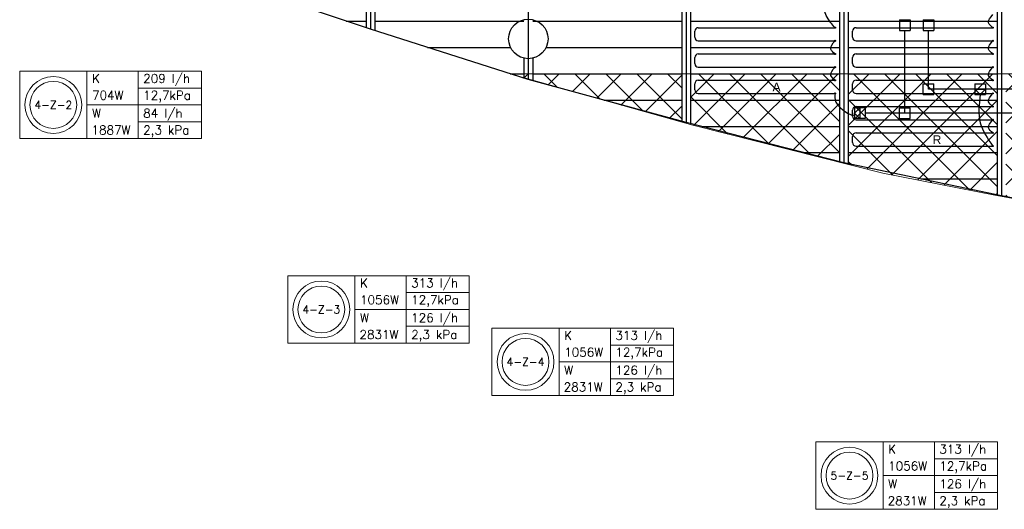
# Model space of a CAD drawing. Extents: x 51386 to 741080, y -643930 to -279818.
# Tile 2 of 34: x 329746 to 340982, y -328728 to -323145. Entities that reach past the tile are written whole.
import ezdxf
from ezdxf.enums import TextEntityAlignment as Align

# ---------------------------------------------------------------- set-up
doc = ezdxf.new("R2010")
doc.units = 0
doc.header["$LTSCALE"] = 25
for name, color, linetype in [('000Vermogens2', 7, 'CONTINUOUS'), ('0010CL', 2, 'CONTINUOUS'), ('KP-bandraster', 5, 'CONTINUOUS'), ('KP-koppelingen', 6, 'CONTINUOUS'), ('KP-leidingen(aanvoer)', 5, 'CONTINUOUS'), ('KP-leidingen(retour)', 1, 'CONTINUOUS'), ('KP-Lucht aanvoer', 6, 'CONTINUOUS'), ('KP-Oppervlak', 3, 'CONTINUOUS'), ('KP-panelen', 1, 'CONTINUOUS'), ('KP-registers', 4, 'CONTINUOUS'), ('KP-slangen', 7, 'CONTINUOUS'), ('KP-tekst', 7, 'CONTINUOUS')]:
    doc.layers.add(name, color=color, linetype=linetype)
doc.layers.add('KP-Aluminium', color=8, linetype='CONTINUOUS', lineweight=18)
doc.styles.add('arial', font='ARIAL.TTF')
doc.styles.add('VERWOL-1', font='ROMANS.SHX')

# ---------------------------------------------------------------- blocks, each defined once
blk = doc.blocks.new('A$C53E5764B')
at = {"layer": 'KP-Aluminium', "linetype": 'Continuous'}
h = blk.add_hatch(dxfattribs=at)
h.set_pattern_fill('ANSI37', color=256, scale=2000)
h.set_pattern_definition([(45, (-195930.18, 268705.72), (-176.7767, 176.7767), []), (135, (-195930.18, 268705.72), (-176.7767, -176.7767), [])])
h.paths.add_polyline_path([(21550, -9600), (19850, -9600), (19850, -12045), (21550, -12158)])
h.paths.add_polyline_path([(23350, -9600), (21650, -9600), (21650, -12165), (23350, -12225)])
h.paths.add_polyline_path([(25150, -9600), (23450, -9600), (23450, -12228), (23474, -12229), (25150, -12262)])
h.paths.add_polyline_path([(26950, -9600), (25250, -9600), (25250, -12264), (26950, -12216)])
h.paths.add_polyline_path([(27050, -12213), (28750, -12165), (28750, -9600), (27050, -9600)])
h.paths.add_polyline_path([(28850, -12159), (30550, -12013), (30550, -9600), (28850, -9600)])
h.paths.add_polyline_path([(32350, -9600), (30650, -9600), (30650, -12004), (32350, -11858)])
h.paths.add_polyline_path([(34150, -9600), (32450, -9600), (32450, -11850), (34150, -11607)])
h.paths.add_polyline_path([(35950, -9600), (34250, -9600), (34250, -11592), (35950, -11349), (35950, -11349)])
h.paths.add_polyline_path([(37721, -11008), (37750, -11001), (37750, -9600), (36050, -9600), (36050, -11330)])
h.paths.add_polyline_path([(37850, -9600), (37850, -10980), (39550, -10625), (39550, -9600)])
h.paths.add_polyline_path([(41350, -10168), (41350, -9600), (39650, -9600), (39650, -10602)])
h.paths.add_polyline_path([(43151, -9671), (43151, -9600), (41451, -9600), (41451, -10142)])
h.paths.add_polyline_path([(19750, -9600), (18050, -9600), (18050, -11861), (19741, -12037), (19750, -12038)])
h.paths.add_polyline_path([(17950, -9600), (16250, -9600), (16250, -11619), (17929, -11848), (17950, -11851)])
h.paths.add_polyline_path([(16150, -9600), (14450, -9600), (14450, -11349), (16150, -11605), (16150, -11605)])
h.paths.add_polyline_path([(12650, -9600), (12650, -11007), (14350, -11330), (14350, -9600)])
h.paths.add_polyline_path([(12550, -9600), (10850, -9600), (10850, -10633), (11244, -10733), (12524, -10983), (12550, -10988)])
h.paths.add_polyline_path([(10750, -9600), (9050, -9600), (9050, -10180), (9078, -10188), (10750, -10608)])
h.paths.add_polyline_path([(6991, -9600), (8950, -10152), (8950, -9600)])
for p, q in [((6991, -9600), (43409, -9600)), ((9078, -10188), (6991, -9600)), ((8950, -9600), (8950, -10152)), ((9050, -9600), (9050, -10180)), ((10750, -9600), (10750, -10608)), ((10850, -9600), (10850, -10633)), ((12550, -9600), (12550, -10988)), ((11244, -10733), (9078, -10188)), ((12524, -10983), (11244, -10733)), ((14450, -11349), (12524, -10983))]:
    blk.add_line(p, q, dxfattribs=at)
blk = doc.blocks.new('Register A')
at = {"layer": 'KP-registers', "linetype": 'Continuous'}
for p, q in [((90, 225), (1644, 225)), ((50, 115), (50, 185)), ((90, 75), (1644, 75))]:
    blk.add_line(p, q, dxfattribs=at)
for centre in [(1650, 225), (1650, 75)]:
    blk.add_circle(centre, 6, dxfattribs=at)
for centre, start, end in [((90, 185), 90, 180), ((90, 115), 180, 270)]:
    blk.add_arc(centre, 40, start, end, dxfattribs=at)

msp = doc.modelspace()

# ---------------------------------------------------------------- linework, layer by layer
at = {"layer": '000Vermogens2', "linetype": 'Continuous', "lineweight": 0}
for p, q in [((329745.7, -323732.8), (329745.7, -324500.6)), ((329745.7, -323732.8), (331818.6, -323732.8)), ((330513.5, -323732.8), (330513.5, -324500.6)), ((331098.8, -324116.7), (331098.8, -323732.8)), ((331818.6, -323732.8), (331818.6, -324500.6)), ((331098.8, -323924.7), (331818.6, -323924.7)), ((330513.5, -324116.7), (331818.6, -324116.7)), ((331098.8, -324116.7), (331098.8, -324500.6)), ((331098.8, -324308.6), (331818.6, -324308.6)), ((329745.7, -324500.6), (331818.6, -324500.6)), ((332803.7, -326065.2), (332803.7, -326833)), ((332803.7, -326065.2), (334876.6, -326065.2)), ((333571.6, -326065.2), (333571.6, -326833)), ((334156.8, -326449.1), (334156.8, -326065.2)), ((334876.6, -326065.2), (334876.6, -326833)), ((334156.8, -326257.1), (334876.6, -326257.1)), ((333571.6, -326449.1), (334876.6, -326449.1)), ((334156.8, -326449.1), (334156.8, -326833)), ((334156.8, -326641), (334876.6, -326641)), ((335134, -326662.8), (335134, -327430.7)), ((335134, -326662.8), (337206.8, -326662.8)), ((335901.8, -326662.8), (335901.8, -327430.7)), ((336487.1, -327046.8), (336487.1, -326662.8)), ((337206.8, -326662.8), (337206.8, -327430.7)), ((332803.7, -326833), (334876.6, -326833)), ((336487.1, -326854.8), (337206.8, -326854.8)), ((335901.8, -327046.8), (337206.8, -327046.8)), ((336487.1, -327046.8), (336487.1, -327430.7)), ((336487.1, -327238.7), (337206.8, -327238.7)), ((335134, -327430.7), (337206.8, -327430.7)), ((338831, -327959.7), (338831, -328727.5)), ((338831, -327959.7), (340903.9, -327959.7)), ((339598.9, -327959.7), (339598.9, -328727.5)), ((340184.2, -328343.6), (340184.2, -327959.7)), ((340903.9, -327959.7), (340903.9, -328727.5)), ((340184.2, -328151.6), (340903.9, -328151.6)), ((339598.9, -328343.6), (340903.9, -328343.6)), ((340184.2, -328343.6), (340184.2, -328727.5)), ((340184.2, -328535.5), (340903.9, -328535.5)), ((338831, -328727.5), (340903.9, -328727.5))]:
    msp.add_line(p, q, dxfattribs=at)
for centre, radius in [((330129.6, -324116.7), 324.2), ((330129.6, -324116.7), 267.6), ((333187.6, -326449.1), 324.2), ((333187.6, -326449.1), 267.6), ((335517.9, -327046.8), 324.2), ((335517.9, -327046.8), 267.6), ((339215, -328343.6), 324.2), ((339215, -328343.6), 267.6)]:
    msp.add_circle(centre, radius, dxfattribs=at)
at = {"layer": '0010CL', "linetype": 'Continuous'}
for p, q in [((333749.9, -313711), (333749.9, -323254.4)), ((335549.9, -313711), (335549.9, -323827.4)), ((337349.9, -313711), (337349.9, -324316.5)), ((339149.9, -313711), (339149.9, -324775.6)), ((340949.9, -313711), (340949.9, -325153.1))]:
    msp.add_line(p, q, dxfattribs=at)
at = {"layer": 'KP-bandraster', "linetype": 'Continuous'}
for p, q in [((333699.9, -313711), (333699.9, -323237.6)), ((333799.9, -313711), (333799.9, -323270.3)), ((337299.9, -314161), (337299.9, -324302.9)), ((337399.9, -314161), (337399.9, -324329.2)), ((339099.9, -314161), (339099.9, -324762.8)), ((339199.9, -314161), (339199.9, -324786)), ((340900, -314161), (340900, -325142.6)), ((335499.9, -323583.7), (335499.9, -323811.5)), ((335599.9, -323583.7), (335599.9, -323841))]:
    msp.add_line(p, q, dxfattribs=at)
msp.add_circle((335549.9, -323364.3), 225, dxfattribs=at)
at = {"layer": 'KP-koppelingen', "linetype": 'Continuous'}
for p, q in [((339785.1, -323145.2), (339906.7, -323145.2)), ((339785.1, -323145.2), (339785.1, -323266.8)), ((339906.7, -323145.2), (339906.7, -323266.8)), ((340056.9, -323145.2), (340056.8, -323266.8)), ((340056.9, -323145.2), (340178.5, -323145.2)), ((340178.5, -323145.2), (340178.5, -323266.9)), ((339785.1, -323266.8), (339906.7, -323266.8)), ((340056.8, -323266.8), (340178.5, -323266.9)), ((340056.7, -323998.8), (340056.8, -323877.2)), ((340056.8, -323877.2), (340178.4, -323877.2)), ((340178.4, -323998.8), (340178.4, -323877.2)), ((340647, -323877.2), (340646.9, -323998.9)), ((340647, -323877.2), (340768.6, -323877.3)), ((340768.6, -323877.3), (340768.5, -323998.9)), ((340056.7, -323998.8), (340178.4, -323998.8)), ((340646.9, -323938.1), (340768.6, -323938.1)), ((340707.7, -323998.9), (340646.9, -323938.1)), ((340646.9, -323998.9), (340768.5, -323998.9)), ((340768.6, -323938.1), (340707.7, -323998.9)), ((339272.1, -324148.9), (339272, -324270.5)), ((339272, -324209.7), (339332.9, -324148.9)), ((339393.7, -324148.9), (339272.1, -324148.9)), ((339332.9, -324148.9), (339332.9, -324270.6)), ((339393.7, -324148.9), (339393.7, -324270.6)), ((339784.9, -324270.6), (339785, -324148.9)), ((339785, -324148.9), (339906.6, -324148.9)), ((339906.6, -324270.6), (339906.6, -324148.9)), ((339332.9, -324270.6), (339272, -324209.7)), ((339393.7, -324270.6), (339272, -324270.5)), ((339784.9, -324270.6), (339906.6, -324270.6))]:
    msp.add_line(p, q, dxfattribs=at)
at = {"layer": 'KP-leidingen(aanvoer)', "linetype": 'Continuous'}
for p, q in [((339845.8, -324209.8), (339845.9, -323266.8)), ((344329.1, -324210.2), (339393.7, -324209.7))]:
    msp.add_line(p, q, dxfattribs=at)
at = {"layer": 'KP-leidingen(retour)', "linetype": 'Continuous'}
for p, q in [((340117.6, -323938), (340117.7, -323266.9)), ((344123.1, -323938.4), (340117.6, -323938))]:
    msp.add_line(p, q, dxfattribs=at)
at = {"layer": 'KP-Oppervlak', "linetype": 'Continuous'}
for p, q in [((333749.9, -323254.4), (331949.9, -322649.5)), ((335549.9, -323827.4), (333749.9, -323254.4)), ((337349.9, -324316.5), (335549.9, -323827.4)), ((339149.9, -324775.6), (337349.9, -324316.5)), ((340949.9, -325153.1), (339149.9, -324775.6)), ((342749.9, -325502.9), (340949.9, -325153.1))]:
    msp.add_line(p, q, dxfattribs=at)
at = {"layer": 'KP-panelen', "linetype": 'Continuous'}
for p, q in [((333472, -323161), (333699.9, -323161)), ((333799.9, -323161), (335499.9, -323161)), ((335599.9, -323161), (337299.9, -323161)), ((337399.9, -323161), (339099.9, -323161)), ((339199.9, -323161), (340899.9, -323161)), ((334399, -323461), (335346.8, -323461)), ((335753.1, -323461), (337299.9, -323461)), ((337399.9, -323461), (339099.9, -323461)), ((339199.9, -323461), (340899.9, -323461)), ((335341.4, -323761), (335499.9, -323761)), ((335599.9, -323761), (337299.9, -323761)), ((337399.9, -323761), (339099.9, -323761)), ((339199.9, -323761), (340899.9, -323761)), ((336409.8, -324061), (337299.9, -324061)), ((337399.9, -324061), (339099.9, -324061)), ((339199.9, -324061), (340899.9, -324061)), ((337524.6, -324361), (339099.9, -324361)), ((339199.9, -324361), (340899.9, -324361)), ((338700.8, -324661), (339099.9, -324661)), ((339199.9, -324661), (340899.9, -324661)), ((340034.1, -324961), (340899.9, -324961))]:
    msp.add_line(p, q, dxfattribs=at)
at = {"layer": 'KP-slangen', "linetype": 'Continuous'}
for points in [[(339049.9, -323236), (339002.1, -323179.8), (340849.9, -322636)], [(340849.9, -323236), (340802.1, -323179.8), (340849.9, -323086)], [(339049.9, -323536), (339002.1, -323479.8), (339049.9, -323386)], [(340849.9, -323536), (340802.1, -323479.8), (340849.9, -323386)], [(339049.9, -323836), (339002.1, -323779.8), (339049.9, -323686)], [(340849.9, -323836), (340802.1, -323779.8), (340849.9, -323686)], [(339049.9, -323986), (339060.2, -324084.5), (339272, -324209.7), (339271.4, -324207.4)], [(340707.7, -323998.9), (340707.6, -324320.9), (340849.9, -324586)], [(340849.9, -324136), (340802.1, -324079.8), (340849.9, -323986)], [(340849.9, -324436), (340802.1, -324379.8), (340849.9, -324286)]]:
    msp.add_spline(points, degree=3, dxfattribs=at)

# ---------------------------------------------------------------- block references
at = {"layer": 'KP-Lucht aanvoer', "linetype": 'Continuous'}
msp.add_blockref('A$C53E5764B', (328349.9, -314161), dxfattribs=at)
at = {"layer": 'KP-registers', "linetype": 'Continuous'}
for p in [(337399.9, -323461), (339199.9, -323461), (337399.9, -323761), (339199.9, -323761), (337399.9, -324061), (339199.9, -324061), (339199.9, -324361), (339199.9, -324661)]:
    msp.add_blockref('Register A', p, dxfattribs=at)

# ---------------------------------------------------------------- texts
at = {"layer": '000Vermogens2', "linetype": 'Continuous', "lineweight": 0, "style": 'VERWOL-1'}
for s, p in [('K', (330571.3, -323864.8)), ('209 l/h', (331155, -323864.8)), ('704W', (330571.3, -324056.8)), ('12,7kPa', (331155, -324056.8)), ('84 l/h', (331155, -324261.1)), ('W', (330571.3, -324261.1)), ('1887W', (330565.2, -324453.1)), ('2,3 kPa', (331155, -324453.1)), ('K', (333629.3, -326197.2)), ('313 l/h', (334213.1, -326197.2)), ('1056W', (333629.3, -326389.2)), ('12,7kPa', (334213.1, -326389.2)), ('W', (333629.3, -326593.5)), ('126 l/h', (334213.1, -326593.5)), ('2831W', (333623.2, -326785.5)), ('2,3 kPa', (334213.1, -326785.5)), ('K', (335959.6, -326794.9)), ('313 l/h', (336543.3, -326794.9)), ('1056W', (335959.6, -326986.9)), ('12,7kPa', (336543.3, -326986.9)), ('W', (335959.6, -327191.2)), ('126 l/h', (336543.3, -327191.2)), ('2831W', (335953.5, -327383.2)), ('2,3 kPa', (336543.3, -327383.2)), ('K', (339656.7, -328091.7)), ('313 l/h', (340240.4, -328091.7)), ('1056W', (339656.7, -328283.7)), ('12,7kPa', (340240.4, -328283.7)), ('W', (339656.7, -328488)), ('126 l/h', (340240.4, -328488)), ('2831W', (339650.6, -328680)), ('2,3 kPa', (340240.4, -328680))]:
    msp.add_text(s, height=100, dxfattribs=at).set_placement(p)
for s, p in [('4-Z-2', (330129.6, -324116.7)), ('4-Z-3', (333187.6, -326449.1)), ('4-Z-4', (335517.9, -327046.8)), ('5-Z-5', (339215, -328343.6))]:
    msp.add_text(s, height=90, dxfattribs=at).set_placement(p, align=Align.MIDDLE_CENTER)
at = {"layer": 'KP-tekst', "linetype": 'Continuous', "char_height": 100, "attachment_point": 5, "style": 'arial'}
for s, insert in [('\\A1;A', (338382.7, -323913.1)), ('\\A1;R', (340212.7, -324513.1))]:
    msp.add_mtext(s, dxfattribs=dict(at, insert=insert))

doc.saveas('drawing.dxf')
